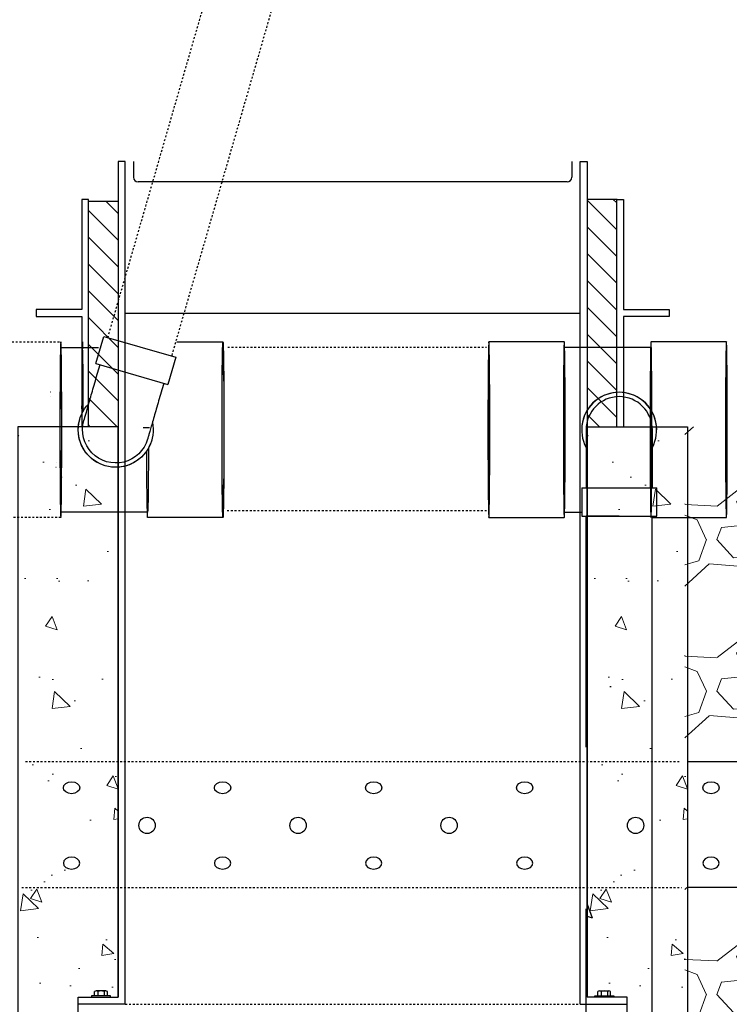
# Model space of a CAD drawing. Header units: inches. Extents: x -52 to 1181, y -619 to 642.
# Tile 6 of 13: x 150 to 188, y 168 to 219. Entities that reach past the tile are written whole.
import ezdxf

# ---------------------------------------------------------------- set-up
doc = ezdxf.new("R2010")
doc.units = ezdxf.units.IN
doc.header["$MEASUREMENT"] = 0
doc.linetypes.add('Dash 1_16_', pattern=[0.12499999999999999, 0.06249999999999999, -0.06249999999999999])
doc.linetypes.add('IMPORT-DASHED _3_', pattern=[0.0703125, 0.04687499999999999, -0.0234375])
doc.layers.add('A-ANNO-PATT', color=1, linetype='Continuous', lineweight=25)
doc.layers.add('S-TRCH-PATT', color=8, linetype='Continuous', lineweight=18)
doc.layers.add('A-DETL', color=90, linetype='Continuous')
doc.layers.add('P-PIPE', color=3, linetype='Continuous')
doc.layers.add('A-FLOR-PATT', color=9, linetype='Continuous', lineweight=18, true_color=0x808080)
doc.layers.add('A-WALL-PATT', color=9, linetype='Continuous', lineweight=18, true_color=0x808080)
pattern_1 = [(315, (-46.99604205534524, 6.000000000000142), (0.7071067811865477, 0.7071067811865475), [])]
pattern_2 = [(228.012787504, (30.61383535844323, 7.999999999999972), (-64.0000000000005, -72.00000000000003), [1.076288, -106.5527043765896]), (184.969740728, (29.89383535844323, 7.199999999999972), (95.9999999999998, 8.00000000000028), [1.846944, -182.84739808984]), (132.510447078, (28.05383535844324, 7.039999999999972), (80.00000000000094, -87.99999999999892), [1.302304, -128.9282607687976]), (267.273689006, (24.93383535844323, 5.039999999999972), (8.000000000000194, 160.0000000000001), [1.681903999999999, -166.5084643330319]), (292.833654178, (24.85383535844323, 3.359999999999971), (-39.99999999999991, 96.00000000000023), [1.649239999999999, -163.2749850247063]), (357.273689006, (25.49383535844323, 1.839999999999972), (-160.0000000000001, 8.000000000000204), [1.681903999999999, -166.5084643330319]), (37.6942404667, (27.17383535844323, 1.759999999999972), (-104, -79.99999999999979), [2.224232, -220.198788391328]), (72.2553283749, (28.93383535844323, 3.119999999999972), (56.00000000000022, 176), [2.099903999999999, -207.8905719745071]), (121.429565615, (29.57383535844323, 5.119999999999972), (-64.00000000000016, 103.9999999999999), [1.6876, -167.072584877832]), (175.236358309, (28.69383535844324, 6.559999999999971), (87.99999999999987, -8.000000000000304), [1.926656, -94.4061006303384]), (222.397437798, (26.77383535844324, 6.719999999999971), (-95.9999999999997, -87.99999999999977), [2.491584, -246.6670000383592]), (138.814074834, (32.85383535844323, 4.959999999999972), (-56.00000000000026, 48), [0.8504079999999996, -84.19075850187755]), (171.46923439, (32.21383535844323, 5.519999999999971), (104, -15.99999999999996), [1.617896, -160.172091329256]), (225, (30.61383535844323, 5.759999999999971), (-8.881784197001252e-16, -7.999999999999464), [1.131368, -10.1823404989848]), (203.198590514, (30.05383535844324, 6.719999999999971), (39.99999999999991, 15.9999999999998), [0.609264, -60.3169208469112]), (291.801409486, (29.49383535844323, 6.479999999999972), (-7.999999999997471, 24.00000000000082), [0.861624, -42.219694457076]), (30.96375653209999, (29.81383535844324, 5.679999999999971), (24.00000000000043, 15.99999999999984), [1.399432, -45.24818315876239]), (161.565051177, (31.01383535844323, 6.399999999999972), (16.00000000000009, -7.999999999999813), [1.011927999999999, -24.28629328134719]), (16.389540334, (24.85383535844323, 6.479999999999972), (79.99999999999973, 24.00000000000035), [1.4176, -140.3427611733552]), (70.3461759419, (26.21383535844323, 6.879999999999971), (-32.00000000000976, -88.00000000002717), [1.189288, -117.739261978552]), (293.198590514, (31.01383535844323, 7.999999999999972), (-15.99999999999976, 39.99999999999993), [1.21852, -59.7076648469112]), (343.610459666, (31.49383535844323, 6.879999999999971), (-79.99999999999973, 24.00000000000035), [1.417599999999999, -140.3427611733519]), (339.44395478, (24.85383535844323, 1.519999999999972), (-40.00000000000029, 16.0000000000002), [1.367039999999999, -66.98498996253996]), (294.775140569, (26.13383535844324, 1.039999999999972), (-40.00000000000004, 88.00000000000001), [1.145424, -113.397144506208]), (66.8014094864, (31.09383535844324, -2.842170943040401e-14), (15.99999999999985, 39.99999999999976), [1.21852, -59.7076648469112]), (17.3540246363, (31.57383535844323, 1.119999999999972), (-103.9999999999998, -31.9999999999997), [1.341048, -132.76338891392]), (69.44395478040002, (27.17383535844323, -2.842170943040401e-14), (-16.00000000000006, -39.99999999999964), [0.6835199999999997, -67.66850996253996]), (101.309932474, (30.61383535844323, -2.842170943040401e-14), (-7.99999999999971, 32.0000000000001), [0.40792, -40.3842361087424]), (165.963756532, (30.53383535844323, 0.3999999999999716), (23.99999999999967, -8.00000000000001), [1.64924, -31.3356050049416]), (186.009005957, (28.93383535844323, 0.7999999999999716), (80.00000000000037, 7.999999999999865), [1.5284, -151.3113853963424]), (303.690067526, (29.81383535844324, 4.959999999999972), (-7.999999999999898, 15.99999999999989), [1.153775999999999, -27.69063420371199]), (353.157226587, (30.45383535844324, 3.999999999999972), (136.0000000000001, -16.00000000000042), [2.014352, -199.4205009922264]), (60.9453959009, (32.45383535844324, 3.759999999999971), (-31.9999999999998, -55.99999999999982), [0.8236479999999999, -81.541393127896]), (90, (32.85383535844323, 4.479999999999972), (-7.999999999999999, 8), [0.48, -7.52]), (120.256437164, (28.77383535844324, 1.039999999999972), (32.00000000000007, -56.00000000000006), [1.111392, -110.0281599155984]), (48.01278750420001, (28.21383535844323, 1.999999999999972), (64, 71.9999999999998), [2.152576, -105.4764163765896]), (0, (29.65383535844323, 3.599999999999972), (8, 8), [2.08, -5.92]), (325.3048464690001, (31.73383535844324, 3.599999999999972), (80.00000000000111, -55.9999999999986), [1.264911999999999, -125.226194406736]), (254.054604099, (32.77383535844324, 2.879999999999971), (-8.000000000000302, -32.00000000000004), [1.164816, -57.076063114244]), (207.645975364, (32.45383535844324, 1.759999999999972), (-151.9999999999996, -80.00000000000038), [1.89652, -187.7557934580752]), (175.42607874, (30.77383535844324, 0.8799999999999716), (-103.9999999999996, 8.00000000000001), [2.006392, -198.6325872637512])]

# ---------------------------------------------------------------- blocks, each defined once
blk = doc.blocks.new('Bend - PVC - Sch 40 - DWV_USACE - Standard-V5-00_SP_Foundation Drainage Plan-TO FDN_DOC-flat-1')
at = {"layer": 'P-PIPE'}
for p, q in [((1191.130460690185, -204.1403829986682), (1191.130460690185, -205.6403829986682)), ((1191.130460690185, -204.1403829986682), (1195.088460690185, -204.1403829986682)), ((1193.109460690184, -204.1403829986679), (1193.109460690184, -204.1403829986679)), ((1193.109460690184, -204.1403829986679), (1193.109460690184, -204.1403829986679)), ((1193.109460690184, -204.1403829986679), (1193.109460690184, -204.140382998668)), ((1193.109460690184, -204.140382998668), (1193.109460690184, -204.1403829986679)), ((1195.088460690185, -205.6403829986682), (1195.088460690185, -204.1403829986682)), ((1191.130460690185, -205.6403829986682), (1195.088460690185, -205.6403829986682)), ((1193.109460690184, -205.6403829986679), (1193.109460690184, -205.640382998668)), ((1193.109460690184, -205.640382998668), (1193.109460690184, -205.6403829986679))]:
    blk.add_line(p, q, dxfattribs=at)
at = {"layer": 'P-PIPE', "flags": 128}
for points in [[(1191.359460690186, -201.0773829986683), (1191.359460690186, -201.0798330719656), (1191.359460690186, -201.0871793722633), (1191.359460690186, -201.0994101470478), (1191.359460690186, -201.1165058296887), (1191.359460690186, -201.1384390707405), (1191.359460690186, -201.1651747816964), (1191.359460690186, -201.1966701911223), (1191.359460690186, -201.2328749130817), (1191.359460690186, -201.2737310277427), (1191.359460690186, -201.3191731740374), (1191.359460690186, -201.3691286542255), (1191.359460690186, -201.4235175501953), (1191.359460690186, -201.4822528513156), (1191.359460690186, -201.5452405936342), (1191.359460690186, -201.6123800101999), (1191.359460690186, -201.6835636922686), (1191.359460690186, -201.7586777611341), (1191.359460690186, -201.8376020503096), (1191.359460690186, -201.9202102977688), (1191.359460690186, -202.0063703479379), (1191.359460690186, -202.0959443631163), (1191.359460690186, -202.1887890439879), (1191.359460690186, -202.2847558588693), (1191.359460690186, -202.3836912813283), (1191.359460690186, -202.4854370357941), (1191.359460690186, -202.5898303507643), (1191.359460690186, -202.6967042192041), (1191.359460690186, -202.8058876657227), (1191.359460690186, -202.9172060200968), (1191.359460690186, -203.0304811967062), (1191.359460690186, -203.1455319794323), (1191.359460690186, -203.2621743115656), (1191.359460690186, -203.380221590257), (1191.359460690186, -203.4994849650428), (1191.359460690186, -203.6197736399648), (1191.359460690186, -203.7408951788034), (1191.359460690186, -203.8626558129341), (1191.359460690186, -203.9848607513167), (1191.359460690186, -204.1073144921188), (1191.359460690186, -204.1403829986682)], [(1194.859460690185, -204.1403829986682), (1194.859460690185, -204.0178956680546), (1194.859460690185, -203.8956042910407), (1194.859460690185, -203.7737045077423), (1194.859460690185, -203.6523913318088), (1194.859460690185, -203.5318588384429), (1194.859460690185, -203.4122998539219), (1194.859460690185, -203.2939056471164), (1194.859460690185, -203.1768656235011), (1194.859460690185, -203.0613670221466), (1194.859460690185, -202.9475946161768), (1194.859460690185, -202.8357304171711), (1194.859460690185, -202.7259533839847), (1194.859460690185, -202.6184391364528), (1194.859460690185, -202.5133596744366), (1194.859460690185, -202.4108831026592), (1194.859460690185, -202.3111733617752), (1194.859460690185, -202.2143899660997), (1194.859460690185, -202.1206877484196), (1194.859460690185, -202.0302166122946), (1194.859460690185, -201.943121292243), (1194.859460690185, -201.8595411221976), (1194.859460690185, -201.7796098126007), (1194.859460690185, -201.7034552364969), (1194.859460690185, -201.6311992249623), (1194.859460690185, -201.5629573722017), (1194.859460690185, -201.4988388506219), (1194.859460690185, -201.4389462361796), (1194.859460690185, -201.3833753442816), (1194.859460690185, -201.3322150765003), (1194.859460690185, -201.2855472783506), (1194.859460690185, -201.2434466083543), (1194.859460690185, -201.2059804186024), (1194.859460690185, -201.173208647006), (1194.859460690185, -201.1451837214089), (1194.859460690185, -201.1219504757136), (1194.859460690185, -201.1035460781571), (1194.859460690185, -201.0899999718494), (1194.859460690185, -201.081333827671), (1194.859460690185, -201.0775615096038), (1194.859460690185, -201.0773829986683)]]:
    blk.add_lwpolyline(points, dxfattribs=at)
at = {"layer": 'P-PIPE'}
for radius, start, end in [(1.979000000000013, 0, 180), (1.978999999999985, 332.1636602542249, 207.8363397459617), (1.75, 0, 180)]:
    blk.add_arc((1193.109460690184, -201.0773829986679), radius, start, end, dxfattribs=at)
blk = doc.blocks.new('Bend - PVC - Sch 40 - DWV_USACE - Standard-V5-00_SP_Foundation Drainage Plan-TO FDN_DOC-flat-2')
at = {"layer": 'P-PIPE'}
for p, q in [((1191.130460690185, -204.1403829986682), (1191.130460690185, -205.6403829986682)), ((1191.130460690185, -204.1403829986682), (1195.088460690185, -204.1403829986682)), ((1193.109460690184, -204.1403829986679), (1193.109460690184, -204.1403829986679)), ((1193.109460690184, -204.1403829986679), (1193.109460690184, -204.1403829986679)), ((1193.109460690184, -204.1403829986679), (1193.109460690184, -204.140382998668)), ((1193.109460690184, -204.140382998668), (1193.109460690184, -204.1403829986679)), ((1195.088460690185, -205.6403829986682), (1195.088460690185, -204.1403829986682)), ((1191.130460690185, -205.6403829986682), (1195.088460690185, -205.6403829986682)), ((1193.109460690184, -205.6403829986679), (1193.109460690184, -205.640382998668)), ((1193.109460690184, -205.640382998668), (1193.109460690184, -205.6403829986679))]:
    blk.add_line(p, q, dxfattribs=at)
at = {"layer": 'P-PIPE', "flags": 128}
for points in [[(1191.359460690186, -201.0773829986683), (1191.359460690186, -201.0798330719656), (1191.359460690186, -201.0871793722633), (1191.359460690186, -201.0994101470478), (1191.359460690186, -201.1165058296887), (1191.359460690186, -201.1384390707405), (1191.359460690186, -201.1651747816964), (1191.359460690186, -201.1966701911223), (1191.359460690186, -201.2328749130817), (1191.359460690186, -201.2737310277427), (1191.359460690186, -201.3191731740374), (1191.359460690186, -201.3691286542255), (1191.359460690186, -201.4235175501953), (1191.359460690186, -201.4822528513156), (1191.359460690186, -201.5452405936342), (1191.359460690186, -201.6123800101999), (1191.359460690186, -201.6835636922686), (1191.359460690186, -201.7586777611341), (1191.359460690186, -201.8376020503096), (1191.359460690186, -201.9202102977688), (1191.359460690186, -202.0063703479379), (1191.359460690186, -202.0959443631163), (1191.359460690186, -202.1887890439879), (1191.359460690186, -202.2847558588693), (1191.359460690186, -202.3836912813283), (1191.359460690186, -202.4854370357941), (1191.359460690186, -202.5898303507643), (1191.359460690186, -202.6967042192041), (1191.359460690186, -202.8058876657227), (1191.359460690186, -202.9172060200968), (1191.359460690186, -203.0304811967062), (1191.359460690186, -203.1455319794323), (1191.359460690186, -203.2621743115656), (1191.359460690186, -203.380221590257), (1191.359460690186, -203.4994849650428), (1191.359460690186, -203.6197736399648), (1191.359460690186, -203.7408951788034), (1191.359460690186, -203.8626558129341), (1191.359460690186, -203.9848607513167), (1191.359460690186, -204.1073144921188), (1191.359460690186, -204.1403829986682)], [(1194.859460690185, -204.1403829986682), (1194.859460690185, -204.0178956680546), (1194.859460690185, -203.8956042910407), (1194.859460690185, -203.7737045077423), (1194.859460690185, -203.6523913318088), (1194.859460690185, -203.5318588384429), (1194.859460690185, -203.4122998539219), (1194.859460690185, -203.2939056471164), (1194.859460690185, -203.1768656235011), (1194.859460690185, -203.0613670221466), (1194.859460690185, -202.9475946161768), (1194.859460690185, -202.8357304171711), (1194.859460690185, -202.7259533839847), (1194.859460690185, -202.6184391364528), (1194.859460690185, -202.5133596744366), (1194.859460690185, -202.4108831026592), (1194.859460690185, -202.3111733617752), (1194.859460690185, -202.2143899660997), (1194.859460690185, -202.1206877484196), (1194.859460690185, -202.0302166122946), (1194.859460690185, -201.943121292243), (1194.859460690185, -201.8595411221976), (1194.859460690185, -201.7796098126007), (1194.859460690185, -201.7034552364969), (1194.859460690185, -201.6311992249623), (1194.859460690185, -201.5629573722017), (1194.859460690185, -201.4988388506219), (1194.859460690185, -201.4389462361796), (1194.859460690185, -201.3833753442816), (1194.859460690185, -201.3322150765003), (1194.859460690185, -201.2855472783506), (1194.859460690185, -201.2434466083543), (1194.859460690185, -201.2059804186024), (1194.859460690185, -201.173208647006), (1194.859460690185, -201.1451837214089), (1194.859460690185, -201.1219504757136), (1194.859460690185, -201.1035460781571), (1194.859460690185, -201.0899999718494), (1194.859460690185, -201.081333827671), (1194.859460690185, -201.0775615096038), (1194.859460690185, -201.0773829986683)]]:
    blk.add_lwpolyline(points, dxfattribs=at)
at = {"layer": 'P-PIPE'}
for radius, start, end in [(1.979000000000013, 0, 180), (1.978999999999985, 332.1636602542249, 207.8363397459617), (1.75, 0, 180)]:
    blk.add_arc((1193.109460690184, -201.0773829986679), radius, start, end, dxfattribs=at)

msp = doc.modelspace()

# ---------------------------------------------------------------- hatches: boundary and pattern name
at = {"layer": 'A-FLOR-PATT', "lineweight": -3}
h = msp.add_hatch(dxfattribs=at)
h.set_pattern_fill('ANSI31', color=8, scale=8, angle=-90.00000000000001, style=0)
h.set_pattern_definition(pattern_1)
h.paths.add_polyline_path([(155.6241794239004, 203.6652393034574), (155.6241794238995, 209.9113573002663), (154.0564630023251, 209.9113573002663), (154.0564629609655, 197.9999958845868), (155.62417938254, 197.9999958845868), (155.6241794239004, 202.5342876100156)])
h = msp.add_hatch(dxfattribs=at)
h.set_pattern_fill('ANSI31', color=8, scale=8, angle=-90.00000000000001, style=0)
h.set_pattern_definition(pattern_1)
h.paths.add_polyline_path([(180.3758205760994, 203.6652393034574), (180.3758205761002, 210), (181.9435369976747, 210), (181.9435370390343, 197.9999958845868), (180.3758206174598, 197.9999958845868), (180.3758205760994, 202.5342876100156)])
at = {"layer": 'A-WALL-PATT'}
h = msp.add_hatch(dxfattribs=at)
h.set_pattern_fill('AR-CONC', color=256, angle=-90.00000000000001)
h.set_pattern_definition([(320, (-87.77896846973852, 20.09100251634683), (-0.6275213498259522, -7.172601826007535), [0.75, -8.25]), (265, (-87.77896846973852, 20.09100251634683), (7.521921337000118, 1.387513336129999), [0.6, -6.6]), (10.45144445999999, (-87.83126190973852, 19.49328570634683), (6.894399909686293, -5.78508846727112), [0.63740192, -7.01142112]), (316.1842, (-85.77896846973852, 20.09100251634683), (-1.655192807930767, -10.67241330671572), [1.125, -12.375]), (6.635635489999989, (-85.91690153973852, 19.20163506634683), (9.741186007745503, -9.346619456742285), [0.95610342, -10.5171376]), (261.18416399, (-85.77896846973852, 20.09100251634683), (9.7411860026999, -9.346619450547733), [0.9, -9.90000001]), (291, (-86.27896846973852, 19.09100251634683), (-4.026188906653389, -5.969070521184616), [0.75, -8.25]), (236, (-86.27896846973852, 19.09100251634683), (7.25150045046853, -2.433153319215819), [0.6, -6.6]), (341.4514447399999, (-86.61448420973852, 18.59357997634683), (3.225311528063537, -8.402223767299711), [0.6374019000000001, -7.01142112]), (307.5, (-87.77896846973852, 20.09100251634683), (3.328938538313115, -0.1215985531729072), [0, -6.519999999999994, 0, -6.699999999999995, 0, -6.624999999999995]), (277.5, (-87.77896846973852, 20.09100251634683), (3.944117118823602, -2.630695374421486), [0, -3.82, 0, -6.37, 0, -2.525]), (237.5, (-87.77896846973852, 22.32100251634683), (-0.2255487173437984, -5.33822436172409), [0, -2.5, 0, -7.8, 0, -10.35]), (227.5, (-87.77896846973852, 23.32100251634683), (1.001049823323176, -5.831861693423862), [0, -3.249999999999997, 0, -5.179999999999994, 0, -7.349999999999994])])
h.paths.add_polyline_path([(155.6249999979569, 198), (150.324999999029, 197.9999999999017), (150.3249999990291, 167.9039926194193), (152.4299894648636, 167.9039926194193), (152.4299894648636, 166.9923102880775), (150.3249999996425, 166.9923102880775), (150.3249999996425, 161.9999999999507), (155.624999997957, 161.9999999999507)])
h = msp.add_hatch(dxfattribs=at)
h.set_pattern_fill('AR-CONC', color=256, angle=-90.00000000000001)
h.set_pattern_definition([(320, (-57.72896846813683, 20.09100251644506), (-0.6275213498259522, -7.172601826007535), [0.75, -8.25]), (265, (-57.72896846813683, 20.09100251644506), (7.521921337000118, 1.387513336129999), [0.6, -6.6]), (10.45144445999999, (-57.78126190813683, 19.49328570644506), (6.894399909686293, -5.78508846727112), [0.63740192, -7.01142112]), (316.1842, (-55.72896846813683, 20.09100251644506), (-1.655192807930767, -10.67241330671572), [1.125, -12.375]), (6.63563548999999, (-55.86690153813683, 19.20163506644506), (9.741186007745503, -9.346619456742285), [0.95610342, -10.5171376]), (261.18416399, (-55.72896846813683, 20.09100251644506), (9.7411860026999, -9.346619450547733), [0.9, -9.90000001]), (291, (-56.22896846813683, 19.09100251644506), (-4.026188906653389, -5.969070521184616), [0.75, -8.25]), (236, (-56.22896846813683, 19.09100251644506), (7.25150045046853, -2.433153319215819), [0.6, -6.6]), (341.4514447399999, (-56.56448420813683, 18.59357997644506), (3.225311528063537, -8.402223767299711), [0.6374019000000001, -7.01142112]), (307.5, (-57.72896846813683, 20.09100251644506), (3.328938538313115, -0.1215985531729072), [0, -6.519999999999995, 0, -6.699999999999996, 0, -6.624999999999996]), (277.5, (-57.72896846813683, 20.09100251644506), (3.944117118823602, -2.630695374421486), [0, -3.82, 0, -6.37, 0, -2.525]), (237.5, (-57.72896846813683, 22.32100251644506), (-0.2255487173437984, -5.33822436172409), [0, -2.5, 0, -7.8, 0, -10.35]), (227.5, (-57.72896846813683, 23.32100251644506), (1.001049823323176, -5.831861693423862), [0, -3.249999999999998, 0, -5.179999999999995, 0, -7.349999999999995])])
h.paths.add_polyline_path([(185.6749999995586, 198.0000000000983), (180.3750000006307, 197.9999999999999), (180.3750000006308, 167.9039926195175), (182.4799894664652, 167.9039926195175), (182.4799894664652, 166.9923102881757), (180.3750000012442, 166.9923102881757), (180.3750000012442, 162.0000000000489), (185.6749999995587, 162.0000000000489)])
at = {"layer": 'A-WALL-PATT', "lineweight": -3, "transparency": 33554559}
h = msp.add_hatch(dxfattribs=at)
h.set_pattern_fill('AR-CONC', color=8, scale=4, angle=-90.00000000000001, style=0)
h.set_pattern_definition([(320, (-790.0524114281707, 385.0776085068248), (-2.51008539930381, -28.69040730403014), [3, -33]), (265, (-790.0524114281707, 385.0776085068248), (30.08768534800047, 5.550053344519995), [2.4, -26.4]), (10.45144445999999, (-790.2615851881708, 382.6867412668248), (27.57759963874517, -23.14035386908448), [2.549607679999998, -28.04568447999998]), (316.1842, (-782.0524114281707, 385.0776085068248), (-6.62077123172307, -42.68965322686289), [4.5, -49.5]), (6.635635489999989, (-782.6041437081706, 381.5201387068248), (38.96474403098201, -37.38647782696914), [3.82441368, -42.06855039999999]), (261.1841639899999, (-782.0524114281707, 385.0776085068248), (38.9647440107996, -37.38647780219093), [3.6, -39.60000004]), (291, (-784.0524114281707, 381.0776085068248), (-16.10475562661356, -23.87628208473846), [3, -33]), (236, (-784.0524114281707, 381.0776085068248), (29.00600180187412, -9.732613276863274), [2.399999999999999, -26.4]), (341.4514447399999, (-785.3944743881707, 379.0879183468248), (12.90124611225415, -33.60889506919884), [2.5496076, -28.04568448]), (307.5, (-790.0524114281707, 385.0776085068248), (13.31575415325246, -0.4863942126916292), [0, -26.07999999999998, 0, -26.79999999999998, 0, -26.49999999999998]), (277.5, (-790.0524114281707, 385.0776085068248), (15.77646847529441, -10.52278149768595), [0, -15.28, 0, -25.48, 0, -10.1]), (237.5, (-790.0524114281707, 393.9976085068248), (-0.9021948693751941, -21.35289744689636), [0, -10, 0, -31.2, 0, -41.4]), (227.5, (-790.0524114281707, 397.9976085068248), (4.004199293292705, -23.32744677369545), [0, -13, 0, -20.72, 0, -29.4])])
h.paths.add_polyline_path([(185.674999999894, 191.9999999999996), (180.3750000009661, 191.9999999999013), (180.3750000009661, 161.9039880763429), (182.4799894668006, 161.9039880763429), (182.4799894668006, 160.9923057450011), (180.3750000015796, 160.9923057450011), (180.3750000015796, 155.9999954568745), (185.674999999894, 155.9999954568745)])
at = {"layer": 'S-TRCH-PATT'}
h = msp.add_hatch(dxfattribs=at)
h.set_pattern_fill('GRAVEL', color=256, scale=8)
h.set_pattern_definition([(228.012787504, (5.76, 8), (-64.0000000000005, -72.00000000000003), [1.076288, -106.5527043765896]), (184.969740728, (5.04, 7.2), (95.9999999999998, 8.00000000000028), [1.846944, -182.84739808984]), (132.510447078, (3.2, 7.04), (80.00000000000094, -87.99999999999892), [1.302304, -128.9282607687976]), (267.273689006, (0.08, 5.04), (8.000000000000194, 160.0000000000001), [1.681904, -166.508464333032]), (292.833654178, (0, 3.36), (-39.99999999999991, 96.00000000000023), [1.64924, -163.2749850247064]), (357.273689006, (0.64, 1.84), (-160.0000000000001, 8.000000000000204), [1.681904, -166.508464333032]), (37.6942404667, (2.32, 1.76), (-104, -79.99999999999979), [2.224232, -220.198788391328]), (72.2553283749, (4.08, 3.12), (56.00000000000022, 176), [2.099904, -207.8905719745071]), (121.429565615, (4.72, 5.12), (-64.00000000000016, 103.9999999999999), [1.6876, -167.072584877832]), (175.236358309, (3.84, 6.56), (87.99999999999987, -8.000000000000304), [1.926656, -94.4061006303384]), (222.397437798, (1.92, 6.72), (-95.9999999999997, -87.99999999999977), [2.491584, -246.6670000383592]), (138.814074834, (8, 4.96), (-56.00000000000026, 48), [0.8504079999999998, -84.19075850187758]), (171.46923439, (7.36, 5.52), (104, -15.99999999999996), [1.617896, -160.172091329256]), (225, (5.76, 5.76), (-8.881784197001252e-16, -7.999999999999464), [1.131368, -10.1823404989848]), (203.198590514, (5.2, 6.72), (39.99999999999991, 15.9999999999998), [0.609264, -60.3169208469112]), (291.801409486, (4.64, 6.48), (-7.999999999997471, 24.00000000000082), [0.861624, -42.219694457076]), (30.96375653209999, (4.96, 5.68), (24.00000000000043, 15.99999999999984), [1.399432, -45.24818315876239]), (161.565051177, (6.16, 6.4), (16.00000000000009, -7.999999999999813), [1.011928, -24.2862932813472]), (16.389540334, (0, 6.48), (79.99999999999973, 24.00000000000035), [1.4176, -140.3427611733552]), (70.3461759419, (1.36, 6.88), (-32.00000000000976, -88.00000000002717), [1.189288, -117.739261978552]), (293.198590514, (6.16, 8), (-15.99999999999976, 39.99999999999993), [1.21852, -59.7076648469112]), (343.610459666, (6.64, 6.88), (-79.99999999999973, 24.00000000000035), [1.4176, -140.342761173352]), (339.44395478, (0, 1.52), (-40.00000000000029, 16.0000000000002), [1.36704, -66.98498996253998]), (294.775140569, (1.28, 1.04), (-40.00000000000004, 88.00000000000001), [1.145424, -113.397144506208]), (66.8014094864, (6.24, 0), (15.99999999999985, 39.99999999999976), [1.21852, -59.7076648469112]), (17.3540246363, (6.72, 1.12), (-103.9999999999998, -31.9999999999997), [1.341048, -132.76338891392]), (69.44395478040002, (2.32, 0), (-16.00000000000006, -39.99999999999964), [0.6835199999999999, -67.66850996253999]), (101.309932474, (5.76, 0), (-7.99999999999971, 32.0000000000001), [0.40792, -40.3842361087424]), (165.963756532, (5.68, 0.4), (23.99999999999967, -8.00000000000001), [1.64924, -31.3356050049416]), (186.009005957, (4.08, 0.8), (80.00000000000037, 7.999999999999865), [1.5284, -151.3113853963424]), (303.690067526, (4.96, 4.96), (-7.999999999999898, 15.99999999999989), [1.153776, -27.690634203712]), (353.157226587, (5.6, 4), (136.0000000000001, -16.00000000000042), [2.014352, -199.4205009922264]), (60.9453959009, (7.6, 3.76), (-31.9999999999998, -55.99999999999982), [0.8236479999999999, -81.541393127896]), (90, (8, 4.48), (-7.999999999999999, 8), [0.48, -7.52]), (120.256437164, (3.92, 1.04), (32.00000000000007, -56.00000000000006), [1.111392, -110.0281599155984]), (48.01278750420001, (3.36, 2), (64, 71.9999999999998), [2.152576, -105.4764163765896]), (0, (4.8, 3.6), (8, 8), [2.08, -5.92]), (325.3048464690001, (6.88, 3.6), (80.00000000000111, -55.9999999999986), [1.264912, -125.226194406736]), (254.054604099, (7.92, 2.88), (-8.000000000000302, -32.00000000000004), [1.164816, -57.076063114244]), (207.645975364, (7.6, 1.76), (-151.9999999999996, -80.00000000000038), [1.89652, -187.7557934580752]), (175.42607874, (5.92, 0.88), (-103.9999999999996, 8.00000000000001), [2.006392, -198.6325872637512])])
edge = h.paths.add_edge_path()
edge.add_line((467.7206955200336, 209.9999999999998), (335.9999999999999, 209.9999999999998))
edge.add_line((335.9999999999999, 209.9999999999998), (335.9999999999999, 406.8205128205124))
edge.add_line((335.9999999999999, 406.8205128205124), (331.4436090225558, 412))
edge.add_line((331.4436090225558, 412), (90.00116632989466, 412))
edge.add_line((90.00116632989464, 412), (90.00116632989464, 642.1519016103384))
edge.add_line((90.00116632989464, 642.1519016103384), (65.99999999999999, 642.1519016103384))
edge.add_line((65.99999999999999, 642.1519016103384), (65.99999999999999, 595.7500000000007))
edge.add_line((65.99999999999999, 595.7500000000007), (70.43999999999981, 595.7500000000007))
edge.add_line((70.43999999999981, 595.7500000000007), (70.44000000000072, 595.9250000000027))
edge.add_line((70.44000000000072, 595.9250000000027), (71.94000000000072, 595.9250000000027))
edge.add_line((71.94000000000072, 595.9250000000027), (71.93999999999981, 595.7500000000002))
edge.add_line((71.93999999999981, 595.7500000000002), (74.68500000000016, 595.7500000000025))
edge.add_line((74.68500000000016, 595.7500000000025), (74.68749999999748, 598.6300000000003))
edge.add_line((74.68749999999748, 598.6300000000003), (74.35350000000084, 598.6300000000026))
edge.add_line((74.35350000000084, 598.6300000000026), (74.35350000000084, 601.6300000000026))
edge.add_line((74.35350000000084, 601.6300000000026), (74.68750000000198, 601.6299999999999))
edge.add_line((74.68750000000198, 601.6299999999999), (74.68750000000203, 625.6299999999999))
edge.add_line((74.68750000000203, 625.6299999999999), (74.35349999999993, 625.6299999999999))
edge.add_line((74.35349999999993, 625.6299999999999), (74.35349999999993, 628.6299999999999))
edge.add_arc((77.99999999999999, 628.6299999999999), 3.64650000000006, 0, 180, ccw=False)
edge.add_line((81.64650000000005, 628.6299999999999), (81.64650000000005, 625.6299999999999))
edge.add_line((81.64650000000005, 625.6299999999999), (81.31250000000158, 625.6299999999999))
edge.add_line((81.31250000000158, 625.6299999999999), (81.31250000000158, 601.6299999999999))
edge.add_line((81.31250000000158, 601.6299999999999), (81.6465000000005, 601.6300000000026))
edge.add_line((81.6465000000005, 601.6300000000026), (81.6465000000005, 598.6300000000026))
edge.add_line((81.6465000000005, 598.6300000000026), (81.31249999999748, 598.6300000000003))
edge.add_line((81.31249999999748, 598.6300000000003), (81.31249999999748, 589.3700000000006))
edge.add_line((81.31249999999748, 589.3700000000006), (81.6465000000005, 589.3700000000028))
edge.add_line((81.6465000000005, 589.3700000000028), (81.6465000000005, 586.3700000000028))
edge.add_line((81.6465000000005, 586.3700000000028), (81.31249999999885, 586.3700000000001))
edge.add_line((81.31249999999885, 586.3700000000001), (81.31249999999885, 541.6299999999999))
edge.add_line((81.31249999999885, 541.6299999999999), (81.64649999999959, 541.6299999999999))
edge.add_line((81.64649999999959, 541.6299999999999), (81.6465000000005, 538.6300000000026))
edge.add_line((81.6465000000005, 538.6300000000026), (81.31499999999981, 538.6299999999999))
edge.add_line((81.31499999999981, 538.6299999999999), (81.31249999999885, 529.3700000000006))
edge.add_line((81.31249999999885, 529.3700000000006), (81.6465000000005, 529.3700000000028))
edge.add_line((81.6465000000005, 529.3700000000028), (81.6465000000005, 526.3700000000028))
edge.add_line((81.6465000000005, 526.3700000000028), (81.31250000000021, 526.3700000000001))
edge.add_line((81.31250000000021, 526.3700000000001), (81.31250000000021, 481.6299999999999))
edge.add_line((81.31250000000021, 481.6299999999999), (81.64650000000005, 481.6300000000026))
edge.add_line((81.64650000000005, 481.6300000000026), (81.64649999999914, 478.6299999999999))
edge.add_line((81.64649999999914, 478.6299999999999), (81.31249999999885, 478.6299999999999))
edge.add_line((81.31249999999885, 478.6299999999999), (81.31249999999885, 469.3700000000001))
edge.add_line((81.31249999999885, 469.3700000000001), (81.64650000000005, 469.3700000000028))
edge.add_line((81.64650000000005, 469.3700000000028), (81.64650000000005, 466.3700000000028))
edge.add_line((81.64650000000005, 466.3700000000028), (81.31250000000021, 466.3700000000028))
edge.add_line((81.31250000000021, 466.3700000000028), (81.31250000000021, 421.6299999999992))
edge.add_line((81.31250000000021, 421.6299999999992), (81.64649999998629, 421.6299999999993))
edge.add_line((81.64649999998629, 421.6299999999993), (81.6464999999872, 418.630000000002))
edge.add_line((81.6464999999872, 418.630000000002), (81.312499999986, 418.6299999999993))
edge.add_line((81.312499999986, 418.6299999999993), (81.31499999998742, 409.3700000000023))
edge.add_line((81.31499999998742, 409.3700000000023), (81.6464999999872, 409.3700000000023))
edge.add_line((81.6464999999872, 409.3700000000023), (81.6464999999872, 406.3700000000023))
edge.add_line((81.6464999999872, 406.3700000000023), (81.31250000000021, 406.3699999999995))
edge.add_line((81.31250000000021, 406.3699999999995), (81.31250000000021, 399.4162615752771))
edge.add_line((81.31250000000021, 399.4162615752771), (81.64649999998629, 399.4162615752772))
edge.add_line((81.64649999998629, 399.4162615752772), (81.64649999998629, 396.4162615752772))
edge.add_arc((77.99999999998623, 401.1639010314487), 5.986404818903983, 232.4733622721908, 307.5266377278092, ccw=False)
edge.add_line((74.35349999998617, 396.4162615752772), (74.35349999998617, 399.4162615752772))
edge.add_line((74.35349999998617, 399.4162615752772), (74.68750000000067, 399.4162615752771))
edge.add_line((74.68750000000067, 399.4162615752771), (74.68750000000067, 406.3699999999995))
edge.add_line((74.68750000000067, 406.3699999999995), (74.35349999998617, 406.3699999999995))
edge.add_line((74.35349999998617, 406.3699999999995), (74.35349999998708, 409.3700000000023))
edge.add_line((74.35349999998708, 409.3700000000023), (74.68499999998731, 409.3700000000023))
edge.add_line((74.68499999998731, 409.3700000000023), (74.68499999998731, 412.2500000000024))
edge.add_line((74.68499999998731, 412.2500000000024), (71.93999999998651, 412.2499999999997))
edge.add_line((71.93999999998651, 412.2499999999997), (71.93999999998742, 412.0750000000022))
edge.add_line((71.93999999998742, 412.0750000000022), (70.43999999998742, 412.0750000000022))
edge.add_line((70.43999999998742, 412.0750000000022), (70.43999999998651, 412.2500000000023))
edge.add_line((70.43999999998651, 412.2500000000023), (65.99999999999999, 412.2500000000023))
edge.add_line((65.99999999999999, 412.2500000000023), (65.99999999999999, 388))
edge.add_line((65.99999999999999, 388), (311.9999999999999, 388))
edge.add_line((311.9999999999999, 388), (311.9999999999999, 198))
edge.add_line((311.9999999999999, 198), (257.6361208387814, 198.2429231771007))
edge.add_line((257.6361208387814, 198.2429231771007), (257.7138791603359, 180.5554231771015))
edge.add_line((257.7138791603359, 180.5554231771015), (329.5876127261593, 180.3125000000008))
edge.add_line((329.5876127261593, 180.3125000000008), (328.805038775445, 181.0959597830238))
edge.add_line((328.805038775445, 181.0959597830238), (328.5731802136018, 180.8642491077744))
edge.add_line((328.5731802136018, 180.8642491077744), (326.4014410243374, 183.0268800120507))
edge.add_line((326.4014410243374, 183.0268800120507), (326.6564821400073, 183.2663147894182))
edge.add_line((326.6564821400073, 183.2663147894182), (325.5261227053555, 184.376937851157))
edge.add_line((325.5261227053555, 184.376937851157), (325.277672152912, 184.1348519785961))
edge.add_line((325.277672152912, 184.1348519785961), (323.0757446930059, 186.2795972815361))
edge.add_line((323.0757446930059, 186.2795972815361), (323.3153543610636, 186.5390112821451))
edge.add_arc((328.7937721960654, 192.5092223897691), 8.102868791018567, 175.7139286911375, 227.4597151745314, ccw=False)
edge.add_line((320.7135644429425, 193.1148008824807), (320.3051653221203, 193.1148008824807))
edge.add_line((320.3051653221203, 193.1148008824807), (320.3051653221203, 196.1512041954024))
edge.add_line((320.3051653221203, 196.1512041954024), (320.6870511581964, 196.1512041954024))
edge.add_line((320.6870511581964, 196.1512041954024), (320.6658767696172, 383.295467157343))
edge.add_line((320.6658767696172, 383.295467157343), (320.3919603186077, 383.295467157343))
edge.add_line((320.3919603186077, 383.295467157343), (320.3919603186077, 386.5133175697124))
edge.add_line((320.3919603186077, 386.5133175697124), (318.1116679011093, 388.7828315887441))
edge.add_line((318.1116679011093, 388.7828315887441), (318.3171453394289, 388.9830419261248))
edge.add_line((318.3171453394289, 388.9830419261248), (312.9787372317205, 394.3044341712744))
edge.add_line((312.9787372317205, 394.3044341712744), (312.7620129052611, 394.1294990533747))
edge.add_line((312.7620129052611, 394.1294990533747), (310.5382851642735, 396.3685068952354))
edge.add_line((310.5382851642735, 396.3685068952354), (307.3151270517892, 396.3643444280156))
edge.add_line((307.3151270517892, 396.3643444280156), (307.3501207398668, 396.68766729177))
edge.add_line((307.3501207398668, 396.68766729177), (90.35910002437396, 396.6876343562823))
edge.add_line((90.35910002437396, 396.6876343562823), (90.35910002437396, 396.3536343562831))
edge.add_line((90.35910002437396, 396.3536343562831), (87.35910002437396, 396.3536343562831))
edge.add_arc((92.82413326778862, 400.0001343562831), 6.569897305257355, 146.2871150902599, 213.7128849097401, ccw=False)
edge.add_line((87.35910002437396, 403.6466343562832), (90.35910002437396, 403.6466343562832))
edge.add_line((90.35910002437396, 403.6466343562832), (90.35910002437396, 403.3126343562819))
edge.add_line((90.35910002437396, 403.3126343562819), (307.2802069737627, 403.3126343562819))
edge.add_line((307.2802069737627, 403.3126343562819), (307.2802069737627, 403.6424957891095))
edge.add_line((307.2802069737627, 403.6424957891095), (310.4872967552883, 403.6424957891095))
edge.add_line((310.4872967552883, 403.6424957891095), (310.4872967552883, 403.3511292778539))
edge.add_arc((310.8453422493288, 397.2944720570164), 6.067231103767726, 40.34117404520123, 93.38316129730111, ccw=False)
edge.add_line((315.4698060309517, 401.2220193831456), (315.6936105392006, 401.5057997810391))
edge.add_line((315.6936105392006, 401.5057997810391), (317.9288587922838, 399.2442328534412))
edge.add_line((317.9288587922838, 399.2442328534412), (317.6928392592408, 399.0361125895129))
edge.add_line((317.6928392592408, 399.0361125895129), (323.0508680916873, 393.7254517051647))
edge.add_line((323.0508680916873, 393.7254517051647), (323.2190571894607, 393.9075410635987))
edge.add_line((323.2190571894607, 393.9075410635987), (325.5176588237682, 391.5823912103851))
edge.add_line((325.5176588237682, 391.5823912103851), (325.321437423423, 391.4563279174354))
edge.add_arc((319.9397130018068, 386.3133331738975), 7.44401455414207, 1.3126991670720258, 43.70059640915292, ccw=False)
edge.add_line((327.3817739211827, 386.4838674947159), (327.6424809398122, 386.4906934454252))
edge.add_line((327.6424809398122, 386.4906934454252), (327.6283657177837, 383.3025191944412))
edge.add_line((327.6283657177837, 383.3025191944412), (327.3460471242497, 383.3166263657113))
edge.add_line((327.3460471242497, 383.3166263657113), (327.3460471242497, 202.1966363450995))
edge.add_line((327.3460471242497, 202.1966363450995), (342.0027473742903, 202.1966363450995))
edge.add_line((342.0027473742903, 202.1966363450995), (342.0027473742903, 202.5767001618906))
edge.add_line((342.0027473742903, 202.5767001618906), (346.1741304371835, 202.5767001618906))
edge.add_line((346.1741304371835, 202.5767001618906), (346.1741304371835, 202.2234169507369))
edge.add_line((346.1741304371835, 202.2234169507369), (358.8768301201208, 202.2234169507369))
edge.add_line((358.8768301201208, 202.2234169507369), (358.8768301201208, 202.6238035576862))
edge.add_line((358.8768301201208, 202.6238035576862), (363.0580825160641, 202.6238035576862))
edge.add_line((363.0580825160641, 202.6238035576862), (363.0580825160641, 202.2252690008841))
edge.add_line((363.0580825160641, 202.2252690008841), (367.1479445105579, 202.2252690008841))
edge.add_line((367.1479445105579, 202.2252690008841), (367.1479445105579, 202.5671147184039))
edge.add_line((367.1479445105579, 202.5671147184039), (371.2526765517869, 202.5671147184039))
edge.add_line((371.2526765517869, 202.5671147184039), (371.2526765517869, 202.2549947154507))
edge.add_line((371.2526765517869, 202.2549947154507), (375.6697314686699, 202.2549947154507))
edge.add_line((375.6697314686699, 202.2549947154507), (375.6697314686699, 202.5368315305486))
edge.add_line((375.6697314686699, 202.5368315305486), (379.8270134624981, 202.5368315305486))
edge.add_line((379.8270134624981, 202.5368315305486), (379.8270134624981, 202.1909100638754))
edge.add_line((379.8270134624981, 202.1909100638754), (467.7206955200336, 202.1909100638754))
edge.add_line((467.7206955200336, 202.1909100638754), (467.7206955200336, 209.9999999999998))
h = msp.add_hatch(dxfattribs=at)
h.set_pattern_fill('GRAVEL', color=256, scale=8)
h.set_pattern_definition(pattern_2)
h.paths.add_polyline_path([(185.5248774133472, 197.9999999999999), (185.5248774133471, 180.3125000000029), (222.174877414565, 180.3125000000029), (222.1748774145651, 198)])
h = msp.add_hatch(dxfattribs=at)
h.set_pattern_fill('GRAVEL', color=256, scale=8)
h.set_pattern_definition(pattern_2)
h.paths.add_polyline_path([(185.5248774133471, 161.9999999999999), (185.5248774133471, 173.6875000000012), (222.174877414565, 173.6875000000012), (222.174877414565, 161.9999999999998)])

# ---------------------------------------------------------------- linework, layer by layer
at = {"layer": 'A-ANNO-PATT'}
for centre in [(157.1512186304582, 176.9645246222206), (165.1199613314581, 176.9645246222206), (173.088704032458, 176.9645246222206), (182.9324175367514, 176.9645246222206)]:
    msp.add_circle(centre, 0.4323235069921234, dxfattribs=at)
for centre in [(153.1668472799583, 178.9527511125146), (161.1355899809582, 178.9527511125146), (169.1043326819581, 178.9527511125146), (177.0730753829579, 178.9527511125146), (186.9167888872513, 178.9527511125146)]:
    msp.add_ellipse(centre, major_axis=(-0.4323235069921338, 1.224672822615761e-16), ratio=0.7270742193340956, dxfattribs=at)
at = {"layer": 'A-ANNO-PATT', "extrusion": (0, 0, -1)}
for centre in [(153.1668472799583, 174.9762981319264), (161.1355899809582, 174.9762981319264), (169.1043326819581, 174.9762981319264), (177.0730753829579, 174.9762981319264), (186.9167888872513, 174.9762981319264)]:
    msp.add_ellipse(centre, major_axis=(-0.4323235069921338, 1.224672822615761e-16), ratio=0.7270742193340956, dxfattribs=at)
at = {"layer": 'A-DETL', "lineweight": -3}
for p, q in [((155.6250000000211, 211.9999999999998), (155.6249999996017, 167.9039926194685)), ((156.0000000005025, 211.9999999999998), (155.6249999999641, 211.9999999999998)), ((156.0000000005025, 167.5272914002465), (156.0000000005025, 211.9999999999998)), ((156.4314246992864, 211.9892923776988), (156.4314246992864, 211.1657381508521)), ((179.5685752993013, 211.9892923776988), (179.5685752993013, 211.1657381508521)), ((179.9999999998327, 167.5272914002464), (179.9999999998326, 211.9999999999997)), ((179.9999999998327, 211.9999999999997), (180.3750000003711, 211.9999999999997)), ((180.375000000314, 211.9999999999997), (180.3750000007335, 167.9039926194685)), ((179.3185752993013, 210.9157381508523), (156.6814246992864, 210.9157381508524)), ((153.7110936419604, 210), (153.7110936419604, 204.1883485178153)), ((154.0564630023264, 210), (153.7110936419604, 210)), ((154.0564629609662, 197.9999958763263), (154.0564630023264, 210)), ((181.9435370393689, 197.9999958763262), (181.9435369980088, 210)), ((181.9435369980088, 210), (182.2889063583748, 210)), ((182.2889063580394, 210), (182.2889063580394, 204.1883485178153)), ((153.7110936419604, 204.1883485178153), (151.3033918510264, 204.1883485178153)), ((151.3033918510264, 204.1883485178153), (151.3033918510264, 203.8116472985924)), ((182.2889063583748, 204.1883485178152), (184.6966081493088, 204.1883485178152)), ((182.2889063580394, 204.1883485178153), (184.6966081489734, 204.1883485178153)), ((184.6966081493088, 204.1883485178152), (184.6966081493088, 203.8116472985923)), ((151.3033918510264, 203.8116472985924), (153.7110936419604, 203.8116472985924)), ((153.7110936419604, 203.8116472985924), (153.7110936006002, 197.9999958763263)), ((156.0000000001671, 204.0000000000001), (179.9999999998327, 204)), ((184.6966081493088, 203.8116472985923), (182.2889063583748, 203.8116472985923)), ((182.2889063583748, 203.8116472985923), (182.288906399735, 197.9999958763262)), ((154.0564629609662, 197.9999958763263), (153.7110936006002, 197.9999958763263)), ((156.9432889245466, 197.962577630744), (157.2885419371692, 197.95361368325)), ((153.52001053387, 167.5272914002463), (153.52001053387, 167.9039926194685)), ((153.52001053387, 167.9039926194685), (155.624999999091, 167.9039926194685)), ((155.2174667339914, 167.9680204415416), (154.2136558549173, 167.9680204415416)), ((154.2136558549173, 167.9680204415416), (154.2136558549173, 167.9039926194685)), ((154.3862567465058, 167.9680204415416), (154.3862567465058, 168.1964096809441)), ((154.9721513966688, 168.2306378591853), (154.4725975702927, 168.2306378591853)), ((154.5589383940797, 168.1964096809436), (154.5589383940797, 167.9680204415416)), ((154.8858105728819, 168.1964096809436), (154.8858105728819, 167.9680204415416)), ((155.0584922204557, 167.9680204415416), (155.0584922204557, 168.1964096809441)), ((155.2174667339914, 167.9039926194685), (155.2174667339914, 167.9680204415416)), ((182.4799894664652, 167.9039926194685), (180.3750000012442, 167.9039926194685)), ((180.7825332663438, 167.9039926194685), (180.7825332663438, 167.9680204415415)), ((180.7825332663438, 167.9680204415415), (181.7863441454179, 167.9680204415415)), ((180.9415077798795, 167.9680204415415), (180.9415077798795, 168.196409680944)), ((181.0278486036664, 168.2306378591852), (181.5274024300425, 168.2306378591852)), ((181.1141894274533, 168.1964096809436), (181.1141894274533, 167.9680204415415)), ((181.4410616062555, 168.1964096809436), (181.4410616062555, 167.9680204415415)), ((181.6137432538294, 167.9680204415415), (181.6137432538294, 168.196409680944)), ((181.7863441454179, 167.9680204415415), (181.7863441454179, 167.9039926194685)), ((182.4799894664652, 167.5272914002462), (182.4799894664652, 167.9039926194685)), ((156.0000000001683, 167.5272914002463), (153.52001053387, 167.5272914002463)), ((180.0000000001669, 167.5272914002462), (182.4799894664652, 167.5272914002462))]:
    msp.add_line(p, q, dxfattribs=at)
at = {"layer": 'A-DETL', "linetype": 'IMPORT-DASHED _3_', "lineweight": -3}
msp.add_line((156.0000000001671, 167.5272914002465), (180.0000000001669, 167.5272914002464), dxfattribs=at)
at = {"layer": 'A-DETL', "lineweight": -3}
for centre, radius, start, end in [((156.6814246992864, 211.1657381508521), 0.25, 180, 270), ((179.3185752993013, 211.1657381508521), 0.25, 270, 0), ((154.4725975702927, 168.1046260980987), 0.1260117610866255, 46.75018196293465, 133.2498180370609), ((154.7223744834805, 167.8233283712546), 0.4073094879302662, 66.34316981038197, 113.6568301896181), ((154.9721513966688, 168.1046260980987), 0.1260117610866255, 46.75018196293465, 133.2498180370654), ((181.0278486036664, 168.1046260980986), 0.1260117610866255, 46.75018196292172, 133.2498180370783), ((181.2776255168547, 167.8233283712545), 0.4073094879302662, 66.34316981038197, 113.6568301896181), ((181.5274024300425, 168.1046260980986), 0.1260117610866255, 46.75018196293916, 133.2498180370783)]:
    msp.add_arc(centre, radius, start, end, dxfattribs=at)
at = {"layer": 'A-FLOR-PATT', "color": 8, "lineweight": -3}
for p, q in [((154.0454172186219, 209.9113573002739), (155.6249999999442, 209.9113573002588)), ((181.9545827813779, 210.0000000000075), (180.3750000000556, 209.9999999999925))]:
    msp.add_line(p, q, dxfattribs=at)
at = {"layer": 'P-PIPE', "linetype": 'Dash 1_16_'}
for p, q in [((155.0833875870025, 202.7084444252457), (180.0501891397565, 289.1026982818)), ((183.4126231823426, 288.1310841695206), (158.4458345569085, 201.7368265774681)), ((148.6242130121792, 202.4728289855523), (152.6024346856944, 202.4728289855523)), ((161.4111377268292, 202.1966363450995), (175.07294137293, 202.1966363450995)), ((152.3535479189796, 195.8593758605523), (152.3379237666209, 195.8593758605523)), ((152.3538583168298, 196.0883758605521), (152.3535479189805, 196.0883758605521)), ((175.07294137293, 193.5716363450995), (161.3399374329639, 193.5716363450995)), ((152.6024346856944, 193.2039227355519), (148.6242130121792, 193.2039227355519)), ((185.2352351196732, 180.3125000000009), (150.7443930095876, 180.3125000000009)), ((150.5379843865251, 173.6875000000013), (185.3582462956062, 173.6875000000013))]:
    msp.add_line(p, q, dxfattribs=at)
at = {"layer": 'P-PIPE'}
for p, q in [((152.6024346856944, 202.178063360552), (154.5875155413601, 202.1780633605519)), ((153.7455514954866, 202.4728289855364), (153.7455514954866, 202.1780633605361)), ((158.7243353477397, 202.4728289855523), (161.1582517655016, 202.4728289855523)), ((179.1679560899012, 202.4728289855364), (175.1897344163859, 202.4728289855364)), ((183.7455514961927, 202.1780633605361), (179.1679560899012, 202.1780633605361)), ((187.7237731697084, 202.4728289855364), (183.7455514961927, 202.4728289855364)), ((152.0811455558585, 199.8173758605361), (152.0655214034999, 199.8173758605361)), ((152.0814559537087, 199.5883758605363), (152.0811455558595, 199.5883758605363)), ((157.1800300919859, 193.4986883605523), (152.6024346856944, 193.4986883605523)), ((157.1800300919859, 193.2039227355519), (157.1800300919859, 193.4986883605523)), ((179.1679560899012, 193.4986883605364), (180.0865214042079, 193.4986883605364)), ((180.3135424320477, 193.2753758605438), (180.3135424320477, 181.087901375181)), ((182.0655214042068, 193.2753758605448), (180.3155214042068, 193.2753758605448)), ((180.3155214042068, 193.2753758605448), (182.0655214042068, 193.2753758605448)), ((183.8135424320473, 139.6430390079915), (183.8135424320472, 193.2753758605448)), ((161.1582517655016, 193.2039227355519), (157.1800300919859, 193.2039227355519)), ((175.1897344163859, 193.2039227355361), (179.1679560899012, 193.2039227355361)), ((183.8155214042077, 193.2039227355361), (187.7237731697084, 193.2039227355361)), ((222.324999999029, 180.3125000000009), (185.6749999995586, 180.3125000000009)), ((222.324999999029, 173.6875000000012), (185.6749999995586, 173.6875000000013)), ((180.3135424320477, 172.5637151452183), (180.3135424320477, 139.6430390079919))]:
    msp.add_line(p, q, dxfattribs=at)
for points in [[(150.324999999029, 162), (155.6249999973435, 162), (155.6249999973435, 166.9923102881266), (153.5200105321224, 166.9923102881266), (153.5200105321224, 167.9039926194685), (155.6249999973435, 167.9039926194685), (155.6249999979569, 197.9999999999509), (150.324999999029, 198.0000000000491)], [(185.6749999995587, 162), (180.3750000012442, 162), (180.3750000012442, 166.9923102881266), (182.4799894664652, 166.9923102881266), (182.4799894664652, 167.9039926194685), (180.3750000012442, 167.9039926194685), (180.3750000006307, 197.9999999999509), (185.6749999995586, 198.0000000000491)]]:
    msp.add_lwpolyline(points, close=True, dxfattribs=at)
for centre, major_axis, ratio, start_param, end_param in [((152.6024346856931, 197.8383758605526), (-7.452769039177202e-16, 4.634453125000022), 0.01041610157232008, 4.712388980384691, 7.853981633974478), ((152.6024346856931, 197.8383758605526), (9.63604196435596e-16, -4.339687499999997), 0.01041610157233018, 1.570796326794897, 4.712388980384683), ((153.7455514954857, 197.8383758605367), (9.63604196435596e-16, -4.339687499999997), 0.01041610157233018, 1.796592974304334, 4.453013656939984), ((175.1897344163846, 197.8383758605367), (-7.452769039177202e-16, 4.634453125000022), 0.01041610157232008, 4.712388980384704, 7.85398163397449), ((175.1897344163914, 197.8383758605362), (9.575673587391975e-16, -4.3125), 0.01039890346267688, 3.141592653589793, 4.71238898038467), ((175.1897344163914, 197.8383758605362), (9.575673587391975e-16, -4.3125), 0.01039890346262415, 1.570796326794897, 3.141592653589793), ((179.1679560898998, 197.8383758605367), (-7.452769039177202e-16, 4.634453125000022), 0.01041610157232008, 4.712388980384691, 7.853981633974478), ((179.1679560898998, 197.8383758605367), (9.63604196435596e-16, -4.339687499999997), 0.01041610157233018, 1.570796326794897, 4.712388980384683), ((183.7455514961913, 197.8383758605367), (-7.452769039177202e-16, 4.634453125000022), 0.01041610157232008, 4.712388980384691, 7.853981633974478), ((183.7455433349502, 197.8383758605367), (-6.935028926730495e-16, 4.3125), 0.01041610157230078, 7.549516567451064e-15, 1.570796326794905), ((183.7455433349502, 197.8383758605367), (9.575673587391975e-16, -4.3125), 0.0104161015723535, 1.570796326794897, 3.141592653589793), ((187.723773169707, 197.8383758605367), (-7.452769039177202e-16, 4.634453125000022), 0.01041610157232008, 4.712388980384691, 7.853981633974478), ((187.7237650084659, 197.8383758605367), (-6.935028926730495e-16, 4.3125), 0.01041610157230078, 7.549516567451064e-15, 1.570796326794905), ((187.7237650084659, 197.8383758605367), (9.575673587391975e-16, -4.3125), 0.0104161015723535, 1.570796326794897, 3.141592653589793), ((152.6024346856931, 197.8383758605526), (-7.452769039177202e-16, 4.634453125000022), 0.01041610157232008, 1.570796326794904, 4.712388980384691), ((152.6024346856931, 197.8383758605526), (-6.978749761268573e-16, 4.339687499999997), 0.01041610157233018, 1.570796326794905, 4.712388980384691), ((175.1897344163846, 197.8383758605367), (-7.452769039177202e-16, 4.634453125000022), 0.01041610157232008, 1.57079632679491, 4.712388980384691), ((175.1897344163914, 197.8383758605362), (9.575673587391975e-16, -4.3125), 0.01039890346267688, 4.71238898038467, 6.283185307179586), ((175.1897344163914, 197.8383758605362), (9.575673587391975e-16, -4.3125), 0.01039890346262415, 0, 1.570796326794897), ((179.1679560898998, 197.8383758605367), (-7.452769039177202e-16, 4.634453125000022), 0.01041610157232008, 1.570796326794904, 4.712388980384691), ((179.1679560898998, 197.8383758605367), (-6.978749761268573e-16, 4.339687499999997), 0.01041610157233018, 1.570796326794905, 4.712388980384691), ((183.7455514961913, 197.8383758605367), (-7.452769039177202e-16, 4.634453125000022), 0.01041610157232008, 1.570796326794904, 4.712388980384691), ((183.7455433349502, 197.8383758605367), (-6.935028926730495e-16, 4.3125), 0.01041610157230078, 1.570796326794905, 3.141592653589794), ((183.7455433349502, 197.8383758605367), (9.575673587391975e-16, -4.3125), 0.0104161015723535, 0, 1.570796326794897), ((187.723773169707, 197.8383758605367), (-7.452769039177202e-16, 4.634453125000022), 0.01041610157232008, 1.570796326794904, 4.712388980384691), ((187.7237650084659, 197.8383758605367), (-6.935028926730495e-16, 4.3125), 0.01041610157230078, 1.570796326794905, 3.141592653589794), ((187.7237650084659, 197.8383758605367), (9.575673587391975e-16, -4.3125), 0.0104161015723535, 0, 1.570796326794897)]:
    msp.add_ellipse(centre, major_axis=major_axis, ratio=ratio, start_param=start_param, end_param=end_param, dxfattribs=at)
at = {"layer": 'P-PIPE', "extrusion": (0, 0, -1)}
for centre, major_axis, ratio, start_param, end_param in [((161.1582517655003, 197.8383758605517), (-7.452769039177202e-16, -4.634453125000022), 0.01041610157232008, 1.570796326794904, 4.712388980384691), ((161.1582436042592, 197.8383758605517), (-6.935028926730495e-16, -4.3125), 0.01041610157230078, 1.570796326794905, 3.141592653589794), ((161.1582436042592, 197.8383758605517), (9.575673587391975e-16, 4.3125), 0.0104161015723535, 0, 1.570796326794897), ((161.1582517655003, 197.8383758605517), (-7.452769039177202e-16, -4.634453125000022), 0.01041610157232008, 4.712388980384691, 7.853981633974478), ((161.1582436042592, 197.8383758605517), (-6.935028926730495e-16, -4.3125), 0.01041610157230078, 7.549516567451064e-15, 1.570796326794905), ((161.1582436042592, 197.8383758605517), (9.575673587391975e-16, 4.3125), 0.0104161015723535, 1.570796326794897, 3.141592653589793), ((157.180030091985, 197.8383758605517), (9.63604196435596e-16, 4.339687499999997), 0.01041610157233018, 1.796592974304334, 4.453013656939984)]:
    msp.add_ellipse(centre, major_axis=major_axis, ratio=ratio, start_param=start_param, end_param=end_param, dxfattribs=at)

# ---------------------------------------------------------------- block references
msp.add_blockref('Bend - PVC - Sch 40 - DWV_USACE - Standard-V5-00_SP_Foundation Drainage Plan-TO FDN_DOC-flat-1', (-1011.043939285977, 398.9157588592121))
at = {"layer": 'P-PIPE', "linetype": 'Dash 1_16_', "xscale": -1, "rotation": 163.8827399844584}
msp.add_blockref('Bend - PVC - Sch 40 - DWV_USACE - Standard-V5-00_SP_Foundation Drainage Plan-TO FDN_DOC-flat-2', (-1046.53487465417, 335.8762665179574), dxfattribs=at)

doc.saveas('drawing.dxf')
